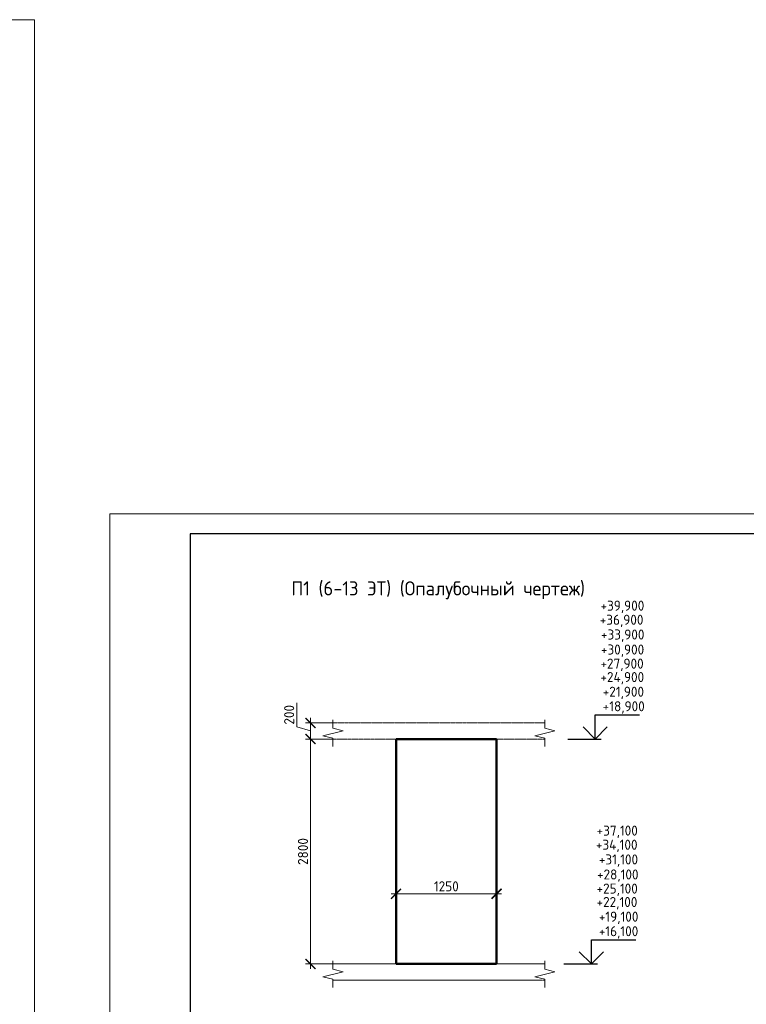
# Model space of a CAD drawing. Header units: millimetres. Extents: x 263826 to 1585445, y -423071 to 70137.
# Tile 113 of 256: x 495554 to 513635, y -248087 to -223573. Entities that reach past the tile are written whole.
import ezdxf

# ---------------------------------------------------------------- set-up
doc = ezdxf.new("R2010")
doc.units = ezdxf.units.MM
doc.linetypes.add('01 Штриховая _4 мм_', pattern=[6, 3.5, -2.5])
for name, color, linetype, lineweight in [('AF_Perekritie', 90, 'Continuous', 18), ('AF_Stena', 90, 'Continuous', 18), ('KR_Fundament', 253, 'Continuous', 18), ('РАЗМЕРЫ', 1, 'Continuous', 9), ('ТОНКИЕ', 7, 'Continuous', 9)]:
    doc.layers.add(name, color=color, linetype=linetype, lineweight=lineweight)
doc.layers.add('ТОЛСТЫЕ_ОСНОВНЫЕ', color=6, linetype='Continuous')
doc.styles.add('GOST-2.304_Type-B', font='GOST_Common.ttf')
doc.dimstyles.new('мой 25', dxfattribs={"dimscale": 100, "dimtxt": 2.5, "dimasz": 2.5, "dimexe": 1.25, "dimexo": 0.625, "dimtad": 1, "dimdec": 0, "dimlfac": 0.5, "dimtxsty": 'GOST-2.304_Type-B', "dimblk": 'ARCHTICK', "dimcen": 2.5, "dimdle": 1.25, "dimaunit": 1, "dimadec": 1, "dimazin": 2, "dimtfac": 1, "dimtdec": 0, "dimtmove": 1, "dimatfit": 3, "dimfxl": 6, "dimfxlon": 1, "dimtfill": 1, "dimlwd": -1, "dimlwe": -1, "dimarcsym": 0})

# ---------------------------------------------------------------- blocks, each defined once
blk = doc.blocks.new('_ArchTick')
at = {"color": 0, "linetype": 'ByBlock', "const_width": 0.15}
blk.add_lwpolyline([(-0.5, -0.5), (0.5, 0.5)], dxfattribs=at)
blk = doc.blocks.new('*D757')
at = {"layer": 'DEFPOINTS', "color": 0, "transparency": 16777216}
for p in [(504920, -243538), (507420, -243538), (507420, -245336)]:
    blk.add_point(p, dxfattribs=at)
at = {"layer": 'РАЗМЕРЫ', "color": 0, "linetype": 'Continuous', "transparency": 16777216}
for p, q in [((504920, -244736), (504920, -245461)), ((507420, -244736), (507420, -245461)), ((504795, -245336), (507545, -245336))]:
    blk.add_line(p, q, dxfattribs=at)
at = {"layer": 'РАЗМЕРЫ', "color": 0, "transparency": 16777216, "xscale": 250, "yscale": 250, "zscale": 250, "rotation": 180}
blk.add_blockref('_ArchTick', (504920, -245336), dxfattribs=at)
at = {"layer": 'РАЗМЕРЫ', "color": 0, "transparency": 16777216, "xscale": 250, "yscale": 250, "zscale": 250}
blk.add_blockref('_ArchTick', (507420, -245336), dxfattribs=at)
at = {"layer": 'РАЗМЕРЫ', "color": 0, "lineweight": 0, "transparency": 16777216, "insert": (506170, -245149), "char_height": 250, "attachment_point": 5, "style": 'GOST-2.304_Type-B', "bg_fill": 3, "box_fill_scale": 1.1, "bg_fill_color": 256, "bg_fill_true_color": 13158600, "bg_fill_transparency": 0}
blk.add_mtext('1250', dxfattribs=at)
blk = doc.blocks.new('*D781')
at = {"layer": 'DEFPOINTS', "color": 0, "transparency": 16777216}
for p in [(503710, -241082), (502791, -241482), (503710, -241482)]:
    blk.add_point(p, dxfattribs=at)
at = {"layer": 'РАЗМЕРЫ', "color": 0, "linetype": 'Continuous', "transparency": 16777216}
for p, q in [((502447, -241178), (502447, -240578)), ((502791, -240957), (502791, -241607)), ((502791, -241282), (502447, -241178)), ((503391, -241082), (502666, -241082)), ((503391, -241482), (502666, -241482))]:
    blk.add_line(p, q, dxfattribs=at)
at = {"layer": 'РАЗМЕРЫ', "color": 0, "transparency": 16777216, "xscale": 250, "yscale": 250, "zscale": 250}
for p, rotation in [((502791, -241082), 90), ((502791, -241482), 270)]:
    blk.add_blockref('_ArchTick', p, dxfattribs=dict(at, rotation=rotation))
at = {"layer": 'РАЗМЕРЫ', "color": 0, "lineweight": 0, "transparency": 16777216, "insert": (502259, -240878), "char_height": 250, "attachment_point": 5, "rotation": 90, "style": 'GOST-2.304_Type-B', "bg_fill": 3, "box_fill_scale": 1.1, "bg_fill_color": 256, "bg_fill_true_color": 13158600, "bg_fill_transparency": 0}
blk.add_mtext('200', dxfattribs=at)
blk = doc.blocks.new('*D782')
at = {"layer": 'DEFPOINTS', "color": 0, "transparency": 16777216}
for p in [(503710, -241482), (502791, -247082), (504268, -247082)]:
    blk.add_point(p, dxfattribs=at)
at = {"layer": 'РАЗМЕРЫ', "color": 0, "linetype": 'Continuous', "transparency": 16777216}
for p, q in [((502791, -241357), (502791, -247207)), ((503391, -241482), (502666, -241482)), ((503391, -247082), (502666, -247082))]:
    blk.add_line(p, q, dxfattribs=at)
at = {"layer": 'РАЗМЕРЫ', "color": 0, "transparency": 16777216, "xscale": 250, "yscale": 250, "zscale": 250}
for p, rotation in [((502791, -241482), 90), ((502791, -247082), 270)]:
    blk.add_blockref('_ArchTick', p, dxfattribs=dict(at, rotation=rotation))
at = {"layer": 'РАЗМЕРЫ', "color": 0, "lineweight": 0, "transparency": 16777216, "insert": (502603, -244282), "char_height": 250, "attachment_point": 5, "rotation": 90, "style": 'GOST-2.304_Type-B', "bg_fill": 3, "box_fill_scale": 1.1, "bg_fill_color": 256, "bg_fill_true_color": 13158600, "bg_fill_transparency": 0}
blk.add_mtext('2800', dxfattribs=at)
blk = doc.blocks.new('*U46')
at = {"layer": 'ТОЛСТЫЕ_ОСНОВНЫЕ', "color": 6}
blk.add_lwpolyline([(20, 5), (415, 5), (415, 292), (20, 292)], close=True, dxfattribs=at)
at = {"layer": 'ТОНКИЕ'}
blk.add_lwpolyline([(0, 0), (420, 0), (420, 297), (0, 297)], close=True, dxfattribs=at)
blk = doc.blocks.new('*U69')
at = {"layer": 'ТОНКИЕ'}
blk.add_lwpolyline([(0, 0), (594, 0), (594, 420), (0, 420)], close=True, dxfattribs=at)

msp = doc.modelspace()

# ---------------------------------------------------------------- linework, layer by layer
at = {"elevation": 3100}
for points in [[(509875.65804, -240881.57016), (510980.93279, -240881.57016)], [(509875.65804, -241481.57016), (509875.65804, -240881.57016)], [(510175.65804, -241181.57016), (509875.65804, -241481.57016), (509575.65804, -241181.57016)], [(509191.09128, -241481.57016), (510025.65804, -241481.57016)], [(509778.90878, -246481.57016), (510884.18353, -246481.57016)], [(509778.90878, -247081.57016), (509778.90878, -246481.57016)], [(510078.90878, -246781.57016), (509778.90878, -247081.57016), (509478.90878, -246781.57016)], [(509094.34202, -247081.57016), (509928.90878, -247081.57016)]]:
    msp.add_lwpolyline(points, dxfattribs=at)
at = {"layer": 'AF_Perekritie', "linetype": '01 Штриховая _4 мм_', "lineweight": 9}
for p, q in [((508539.89057, -241081.57016, 3100), (503349.06161, -241081.57016, 3100)), ((508539.98979, -241081.57016, 3100), (508621.34616, -241081.57016, 3100)), ((503349.06161, -241481.57016, 3100), (508539.89057, -241481.57016, 3100)), ((508621.34616, -241481.57016, 3100), (508539.98979, -241481.57016, 3100)), ((508539.98979, -247081.57016, 3100), (508621.34616, -247081.57016, 3100)), ((508621.34616, -247481.57016, 3100), (508539.98979, -247481.57016, 3100))]:
    msp.add_line(p, q, dxfattribs=at)
at = {"layer": 'AF_Stena', "lineweight": 50}
for p, q in [((507419.84068, -241481.57016, 3100), (504919.84068, -241481.57016, 3100)), ((504919.84068, -241481.57016, 3100), (504919.84068, -247081.57016, 3100)), ((507419.84068, -247081.57016, 3100), (507419.84068, -241481.57016, 3100)), ((504919.84068, -247081.57016, 3100), (507419.84068, -247081.57016, 3100))]:
    msp.add_line(p, q, dxfattribs=at)
at = {"layer": 'AF_Stena', "lineweight": 20, "elevation": 3100}
for points in [[(503349.06161, -241156.57016), (503349.06161, -241006.57016)], [(503349.06161, -241156.57016), (503349.06161, -241211.57036)], [(503349.06161, -241211.57036), (503599.06161, -241274.07036)], [(508621.34616, -241156.57016), (508621.34616, -241006.57016)], [(508621.34616, -241156.57016), (508621.34616, -241211.57036)], [(508621.34616, -241211.57036), (508871.34616, -241274.07036)], [(503599.06161, -241274.07036), (503099.06161, -241399.07036)], [(503099.06161, -241399.07036), (503349.06161, -241461.57036)], [(508871.34616, -241274.07036), (508371.34616, -241399.07036)], [(508371.34616, -241399.07036), (508621.34616, -241461.57036)], [(503349.06161, -241461.57036), (503349.06161, -241516.57056)], [(503349.06161, -241516.57056), (503349.06161, -241666.57056)], [(508621.34616, -241461.57036), (508621.34616, -241516.57056)], [(508621.34616, -241516.57056), (508621.34616, -241666.57056)], [(508621.34616, -247156.57016), (508621.34616, -247006.57016)], [(508871.34616, -247274.07036), (508371.34616, -247399.07036)], [(508621.34616, -247156.57016), (508621.34616, -247211.57036)], [(508621.34616, -247211.57036), (508871.34616, -247274.07036)], [(503099.06161, -247399.07036), (503349.06161, -247461.57036)], [(503349.06161, -247461.57036), (503349.06161, -247516.57056)], [(503349.06161, -247516.57056), (503349.06161, -247666.57056)], [(508371.34616, -247399.07036), (508621.34616, -247461.57036)], [(508621.34616, -247461.57036), (508621.34616, -247516.57056)], [(508621.34616, -247516.57056), (508621.34616, -247666.57056)]]:
    msp.add_lwpolyline(points, dxfattribs=at)
at = {"layer": 'KR_Fundament', "lineweight": 9}
for p, q in [((508621.34616, -247081.57016, 3100), (503349.06161, -247081.57016, 3100)), ((503349.06161, -247481.57016, 3100), (508539.89057, -247481.57016, 3100))]:
    msp.add_line(p, q, dxfattribs=at)

# ---------------------------------------------------------------- block references
at = {"xscale": 100, "yscale": 100, "zscale": 100}
msp.add_blockref('*U69', (436520.8066, -265573.15111, 3100), dxfattribs=at)

# ---------------------------------------------------------------- texts
at = {"style": 'GOST-2.304_Type-B'}
for s, p in [('+39,900', (510007.29214, -238286.6329, 3100)), ('+36,900', (509988.41041, -238638.01897, 3100)), ('+33,900', (510018.25353, -239005.37679, 3100)), ('+30,900', (510016.73301, -239379.21314, 3100)), ('+27,900', (510004.93255, -239729.92927, 3100)), ('+24,900', (510004.93255, -240064.65575, 3100)), ('+21,900', (510061.57651, -240429.63373, 3100)), ('+18,900', (510061.57651, -240791.57016, 3100)), ('+37,100', (509910.54288, -243886.6329, 3100)), ('+34,100', (509891.66115, -244238.01897, 3100)), ('+31,100', (509964.82725, -244605.37679, 3100)), ('+28,100', (509919.98375, -244979.21314, 3100)), ('+25,100', (509908.18329, -245329.92927, 3100)), ('+22,100', (509908.18329, -245664.65575, 3100)), ('+19,100', (509964.82725, -246029.63373, 3100)), ('+16,100', (509964.82725, -246391.57016, 3100))]:
    msp.add_text(s, height=249.999994, dxfattribs=at).set_placement(p)
at = {"layer": 'РАЗМЕРЫ', "insert": (505966.76612, -237778.86026, 3100), "char_height": 350, "attachment_point": 5, "style": 'GOST-2.304_Type-B'}
msp.add_mtext_dynamic_manual_height_columns('П1 (6-13 ЭТ) (Опалубочный чертеж)', width=9816.0881275, gutter_width=625, heights=[0], dxfattribs=at)

# ---------------------------------------------------------------- next in the draw order: dimensions: what is measured, and where the dimension line sits
at = {"layer": 'РАЗМЕРЫ', "color": 146, "lineweight": 0}
dim = msp.add_linear_dim(base=(502790.56421, -241481.57016, 3100), p1=(503709.53155, -241081.57016, 3100), p2=(503709.53155, -241481.57016, 3100), angle=90, dimstyle='мой 25', dxfattribs=at)
dim.commit()
dim.dimension.update_dxf_attribs({"geometry": '*D781', "text_midpoint": (502259.31421, -241115.94516, 3100)})
at = {"layer": 'РАЗМЕРЫ', "color": 146, "lineweight": 0, "true_color": 0x006272}
dim = msp.add_linear_dim(base=(507419.84068, -245336.34166, 3100), p1=(504919.84068, -243538.27841, 3100), p2=(507419.84068, -243538.27841, 3100), dimstyle='мой 25', dxfattribs=at)
dim.commit()
dim.dimension.update_dxf_attribs({"geometry": '*D757', "text_midpoint": (506169.84068, -245148.84166, 3100)})

# ---------------------------------------------------------------- next in the draw order: dimensions: what is measured, and where the dimension line sits
at = {"layer": 'РАЗМЕРЫ', "color": 146, "lineweight": 0}
dim = msp.add_linear_dim(base=(502790.56421, -247081.57016, 3100), p1=(503709.53155, -241481.57016, 3100), p2=(504268.20474, -247081.57016, 3100), angle=90, dimstyle='мой 25', dxfattribs=at)
dim.commit()
dim.dimension.update_dxf_attribs({"geometry": '*D782', "text_midpoint": (502603.06421, -244281.57016, 3100)})

# ---------------------------------------------------------------- next in the draw order: linework, layer by layer
at = {"layer": 'AF_Stena', "lineweight": 20, "elevation": 3100}
for points in [[(503349.06161, -247156.57016), (503349.06161, -247006.57016)], [(503599.06161, -247274.07036), (503099.06161, -247399.07036)], [(503349.06161, -247156.57016), (503349.06161, -247211.57036)], [(503349.06161, -247211.57036), (503599.06161, -247274.07036)]]:
    msp.add_lwpolyline(points, dxfattribs=at)
at = {"layer": 'KR_Fundament', "lineweight": 9}
msp.add_line((508539.89057, -247081.57016, 3100), (503349.06161, -247081.57016, 3100), dxfattribs=at)

# ---------------------------------------------------------------- next in the draw order: block references
at = {"xscale": 100, "yscale": 100, "zscale": 100}
msp.add_blockref('*U46', (497793.54168, -265573.15111, 3100), dxfattribs=at)

doc.saveas('drawing.dxf')
